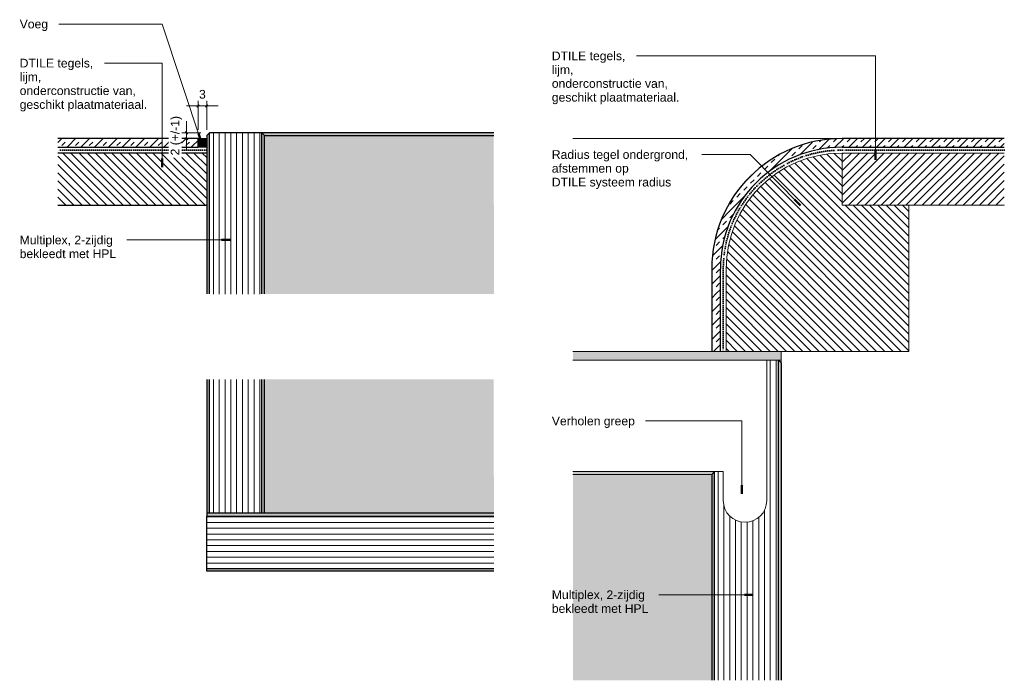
# Model space of a CAD drawing. Header units: millimetres. Extents: x -11715 to 35892, y -9103 to 19366.
# Tile 11 of 12: x 35552 to 35892, y 11438 to 11666. Entities that reach past the tile are written whole.
import ezdxf

# ---------------------------------------------------------------- set-up
doc = ezdxf.new("R2010")
doc.units = ezdxf.units.MM
doc.linetypes.add('Dot 0_6mm _space_', pattern=[0.6, 0, -0.6])
for name, color, linetype, lineweight in [('0-3', 170, 'Continuous', 5), ('A----M-', 8, 'Continuous', 5), ('A----M--2', 8, 'Continuous', 5), ('A09-NT--2', 7, 'Continuous', 13), ('A09-NT--3', 7, 'Continuous', 50), ('A09-NT--4', 170, 'Continuous', 13), ('A99-----10', 1, 'Dot 0_6mm _space_', 35), ('A99-----4', 1, 'Continuous', 13), ('A99-----7', 1, 'Continuous', 25), ('A99----T', 1, 'Continuous', 5), ('Detail Items-2', 9, 'Continuous', 5), ('Detail Items-3', 255, 'Continuous', 5), ('Detail Items-4', 10, 'Continuous', 5), ('Detail Items-5', 8, 'Continuous', 5), ('Food Service Equipment-1', 10, 'Continuous', 5), ('Food Service Equipment-2', 8, 'Continuous', 5), ('Food Service Equipment-3', 90, 'Continuous', 18)]:
    doc.layers.add(name, color=color, linetype=linetype, lineweight=lineweight)
doc.styles.add('Arial_4', font='arial.ttf', dxfattribs={"height": 3})
doc.dimstyles.new('TD_Diagonal_1_5_mm_1', dxfattribs={"dimscale": 304.8, "dimtxt": 3.060778, "dimasz": 0.002625, "dimexe": 0.009843, "dimexo": 0.009843, "dimgap": 0.005249, "dimtad": 1, "dimdec": 0, "dimzin": 0, "dimdsep": 46, "dimtxsty": 'Arial_4', "dimblk1": 'OBLIQUE', "dimblk2": 'OBLIQUE', "dimsah": 1, "dimcen": 0.09, "dimdle": 0.013123, "dimazin": 2, "dimtfac": 1, "dimtdec": 4, "dimtix": 1, "dimtmove": 0, "dimatfit": 3, "dimfxl": 1, "dimtvp": 1, "dimtfill": 1, "dimtolj": 1, "dimtzin": 0, "dimarcsym": 2})
pattern_1 = [(90, (31034.905, 10622.418), (-2, 1e-16), [])]

# ---------------------------------------------------------------- blocks, each defined once
blk = doc.blocks.new('712 Werkcafe Barista - 712 Werkcafe Barista-18415524-Werkcafe Handle Detail')
at = {"layer": 'Food Service Equipment-3'}
blk.add_line((-89382.87, 11625), (-89385.87, 11625), dxfattribs=at)
blk = doc.blocks.new('712 Werkcafe Barista - 712 Werkcafe Barista-12824122-Detail 67')
at = {"layer": 'Food Service Equipment-2'}
h = blk.add_hatch(color=256, dxfattribs=at)
h.paths.add_polyline_path([(34891.41, 11492.73), (34890.99, 11492.84), (34891.19, 11492.76)])
h.paths.add_polyline_path([(34894.86, 11492.73), (34895.08, 11492.76), (34895.28, 11492.84), (34894.97, 11492.76)])
h.paths.add_polyline_path([(34888.01, 11494.56), (34887.7, 11494.87), (34887.83, 11494.7)])
h.paths.add_polyline_path([(34898.27, 11494.56), (34898.44, 11494.7), (34898.57, 11494.87), (34898.4, 11494.7)])
h.paths.add_polyline_path([(34885.97, 11497.86), (34885.86, 11498.28), (34885.89, 11498.06)])
h.paths.add_polyline_path([(34900.3, 11497.86), (34900.38, 11498.06), (34900.38, 11498.17), (34900.35, 11498.06)])
at = {"layer": 'Food Service Equipment-1', "flags": 128}
blk.add_lwpolyline([(34926.64, 11625), (34926.42, 11625), (34925.77, 11625), (34924.69, 11625), (34923.19, 11625), (34921.27, 11625), (34918.94, 11625), (34916.21, 11625), (34913.1, 11625), (34909.62, 11625), (34905.78, 11625), (34901.6, 11625), (34897.11, 11625), (34892.31, 11625), (34887.24, 11625), (34881.91, 11625), (34876.36, 11625), (34870.6, 11625), (34864.66, 11625), (34858.58, 11625), (34852.37, 11625), (34846.06, 11625), (34839.69, 11625), (34833.74, 11625)], dxfattribs=at)
at = {"layer": 'Food Service Equipment-3'}
for p, q in [((34922.71, 11624.83), (34922.66, 11624.82)), ((34918.82, 11624.32), (34918.78, 11624.31)), ((34882.33, 11587.85), (34882.32, 11587.81)), ((34881.81, 11583.97), (34881.81, 11583.92))]:
    blk.add_line(p, q, dxfattribs=at)
blk = doc.blocks.new('HSR-D_SHL_ARCH_Vaste Inrichting_rvt-3-Detail 67')
at = {"layer": 'Food Service Equipment-1'}
blk.add_blockref('712 Werkcafe Barista - 712 Werkcafe Barista-12824122-Detail 67', (0, 0), dxfattribs=at)
blk = doc.blocks.new('712 Werkcafe Barista - 712 Werkcafe Barista-18415524-Detail 67')
at = {"layer": 'Food Service Equipment-1', "flags": 128}
blk.add_lwpolyline([(34926.64, 11625), (34926.56, 11625), (34926.33, 11625), (34925.95, 11625), (34925.42, 11625), (34924.74, 11625), (34923.91, 11625), (34922.94, 11625), (34921.81, 11625), (34920.55, 11625), (34919.14, 11625), (34917.59, 11625), (34915.9, 11625), (34914.08, 11625), (34912.12, 11625), (34910.04, 11625), (34907.83, 11625), (34905.5, 11625), (34903.06, 11625), (34900.49, 11625), (34897.82, 11625), (34895.04, 11625), (34892.16, 11625), (34889.19, 11625), (34886.12, 11625), (34882.96, 11625), (34879.73, 11625), (34876.41, 11625), (34873.03, 11625), (34869.57, 11625), (34866.06, 11625), (34862.49, 11625), (34858.87, 11625), (34855.21, 11625), (34851.51, 11625), (34847.78, 11625), (34844.03, 11625), (34840.25, 11625), (34836.46, 11625), (34833.74, 11625)], dxfattribs=at)
at = {"layer": 'Food Service Equipment-3'}
for p, q in [((34922.71, 11624.83), (34922.66, 11624.82)), ((34918.82, 11624.32), (34918.78, 11624.31)), ((34882.33, 11587.85), (34882.32, 11587.81)), ((34881.81, 11583.97), (34881.81, 11583.92))]:
    blk.add_line(p, q, dxfattribs=at)
blk = doc.blocks.new('DIMBLOCK33-Werkcafe Handle Detail')
at = {"layer": 'A----M--2'}
for p, q in [((35609.64, 11631), (35609.64, 11621)), ((35614.57, 11627), (35606.64, 11627)), ((35607.21, 11625), (35612.64, 11625)), ((35609.64, 11625), (35607.21, 11625)), ((35609.64, 11627), (35614.57, 11627))]:
    blk.add_line(p, q, dxfattribs=at)
at = {"layer": 'A----M--2', "lineweight": 35}
for p, q in [((35609.64, 11627), (35609.24, 11627.4)), ((35609.64, 11625), (35609.24, 11625.4)), ((35609.64, 11627), (35610.04, 11626.6)), ((35609.64, 11625), (35610.04, 11624.6))]:
    blk.add_line(p, q, dxfattribs=at)
at = {"layer": 'A----M--2', "color": 0, "insert": (35604.15, 11619.17), "char_height": 3, "width": 16.3869, "attachment_point": 1, "rotation": 90, "line_spacing_factor": 0.941778, "style": 'Arial_4', "bg_fill": 3, "box_fill_scale": 1.25, "bg_fill_color": 256, "bg_fill_true_color": 13158600, "bg_fill_transparency": 0}
blk.add_mtext('2 (+/-1)', dxfattribs=at)
blk = doc.blocks.new('_Oblique')
at = {"color": 0, "linetype": 'ByBlock', "lineweight": -2}
blk.add_line((-0.5, -0.5), (0.5, 0.5), dxfattribs=at)
blk = doc.blocks.new('DIMBLOCK34-Werkcafe Handle Detail')
at = {"layer": 'A----M--2'}
for p, q in [((35613.57, 11628), (35613.57, 11639.28)), ((35616.57, 11628), (35616.57, 11639.28)), ((35620.57, 11636.28), (35609.57, 11636.28)), ((35613.57, 11636.28), (35613.57, 11628)), ((35616.57, 11636.28), (35616.57, 11628))]:
    blk.add_line(p, q, dxfattribs=at)
at = {"layer": 'A----M--2', "lineweight": 35}
for p, q in [((35613.57, 11636.28), (35613.17, 11635.88)), ((35613.57, 11636.28), (35613.97, 11636.68)), ((35616.57, 11636.28), (35616.17, 11635.88)), ((35616.57, 11636.28), (35616.97, 11636.68))]:
    blk.add_line(p, q, dxfattribs=at)
at = {"layer": 'A----M--2', "color": 0, "insert": (35613.92, 11641.78), "char_height": 3, "width": 2.7688, "attachment_point": 1, "line_spacing_factor": 0.941778, "style": 'Arial_4', "bg_fill": 3, "box_fill_scale": 1.25, "bg_fill_color": 256, "bg_fill_true_color": 13158600, "bg_fill_transparency": 0}
blk.add_mtext('3', dxfattribs=at)

msp = doc.modelspace()

# ---------------------------------------------------------------- hatches: boundary and pattern name
at = {"layer": 'Detail Items-2'}
for points in [[(35617.57, 11571.31), (35617.57, 11627), (35616.57, 11626), (35616.57, 11571.31)], [(35636.57, 11571.31), (35636.57, 11626), (35635.57, 11627), (35635.57, 11571.31)], [(35814.85, 11437.92), (35814.85, 11547.5), (35813.85, 11548.5), (35813.85, 11437.92)], [(35617.57, 11495.58), (35617.57, 11541.83), (35616.57, 11541.83), (35616.57, 11495.58)], [(35635.57, 11495.58), (35636.57, 11495.58), (35636.57, 11541.83), (35635.57, 11541.83), (35635.57, 11497.53)], [(35791.85, 11437.92), (35791.85, 11510), (35790.85, 11509), (35790.85, 11437.92)], [(35715.67, 11494.58), (35715.66, 11495.58), (35616.57, 11495.58), (35616.57, 11494.58), (35715.67, 11494.58)], [(35616.57, 11475.58), (35715.67, 11475.58), (35715.66, 11476.58), (35616.57, 11476.58), (35616.57, 11475.58)]]:
    msp.add_hatch(color=256, dxfattribs=at).paths.add_polyline_path(points)
at = {"layer": 'Detail Items-3'}
for points in [[(35636.57, 11626), (35715.67, 11626), (35715.66, 11627), (35635.57, 11627)], [(35715.67, 11571.31), (35715.66, 11626), (35636.57, 11626), (35636.57, 11571.31), (35715.66, 11571.31)], [(35742.96, 11548.5), (35814.85, 11548.5), (35814.85, 11551.5), (35742.96, 11551.5), (35742.96, 11549)], [(35646.5, 11495.58), (35715.67, 11495.58), (35715.65, 11541.83), (35636.57, 11541.83), (35636.57, 11495.58)], [(35780.18, 11437.92), (35790.85, 11437.92), (35790.85, 11509), (35791.85, 11510), (35742.96, 11510), (35742.96, 11437.92)]]:
    msp.add_hatch(color=256, dxfattribs=at).paths.add_polyline_path(points)
at = {"layer": 'Detail Items-4'}
h = msp.add_hatch(dxfattribs=at)
h.set_pattern_fill('FP_16', color=256, style=0, pattern_type=2)
h.set_pattern_definition([(45, (31034.905, 10631.943), (-14.2878, 0), [6.735, -13.47]), (45, (31039.667, 10634.324), (-14.2878, 0), [1.684, -18.522]), (45, (31034.905, 10627.181), (-14.2878, 0), [13.47, -6.735]), (45, (31034.905, 10622.418), (-14.2878, 0), [20.206, 0, 0, 0]), (45, (31044.43, 10634.324), (-14.2878, 0), [1.684, -18.522]), (45, (31034.905, 10634.324), (-14.2878, 0), [1.684, -18.522]), (45, (31037.286, 10631.943), (-14.2878, 0), [1.684, -18.522]), (45, (31034.905, 10629.562), (-14.2878, 0), [1.684, -18.522]), (45, (31042.049, 10631.943), (-14.2878, 0), [1.684, -18.522]), (45, (31039.667, 10629.562), (-14.2878, 0), [1.684, -18.522]), (45, (31037.286, 10627.181), (-14.2878, 0), [1.684, -18.522]), (45, (31034.905, 10624.799), (-14.2878, 0), [1.684, -18.522]), (45, (31044.43, 10629.562), (-14.2878, 0), [1.684, -18.522]), (45, (31042.049, 10627.181), (-14.2878, 0), [1.684, -18.522]), (45, (31039.667, 10622.418), (-14.2878, 0), [13.47, -6.735]), (45, (31039.667, 10624.799), (-14.2878, 0), [1.684, -18.522]), (45, (31037.286, 10622.418), (-14.2878, 0), [1.684, -18.522]), (45, (31046.811, 10631.943), (-14.2878, 0), [1.684, -18.522]), (45, (31046.811, 10627.181), (-14.2878, 0), [1.684, -18.522]), (45, (31044.43, 10624.799), (-14.2878, 0), [1.684, -18.522]), (45, (31042.049, 10622.418), (-14.2878, 0), [1.684, -18.522]), (45, (31044.43, 10622.418), (-14.2878, 0), [6.735, -13.47]), (45, (31046.811, 10622.418), (-14.2878, 0), [1.684, -18.522])])
h.paths.add_polyline_path([(35613.57, 11622), (35613.57, 11625), (35565.21, 11625), (35565.22, 11622), (35602.53, 11622)])
msp.add_hatch(color=256, dxfattribs=at).paths.add_polyline_path([(35613.57, 11622), (35616.57, 11622), (35616.57, 11625), (35615.58, 11624.8), (35614.56, 11624.8), (35613.57, 11625), (35613.57, 11624.36)])
h = msp.add_hatch(dxfattribs=at)
h.set_pattern_fill('FP_14', color=256, style=0, pattern_type=2)
h.set_pattern_definition(pattern_1)
h.paths.add_polyline_path([(35635.57, 11571.31), (35635.57, 11627), (35617.57, 11627), (35617.57, 11571.31)])
h = msp.add_hatch(dxfattribs=at)
h.set_pattern_fill('FP_21', color=256, style=0, pattern_type=2)
h.set_pattern_definition([(45, (33511.071, 11609.525), (-14.2878, 0), [6.735, -13.47]), (45, (33515.834, 11611.906), (-14.2878, 0), [1.684, -18.522]), (45, (33511.071, 11604.762), (-14.2878, 0), [13.47, -6.735]), (45, (33511.071, 11600), (-14.2878, 0), [20.206, 0, 0, 0]), (45, (33520.596, 11611.906), (-14.2878, 0), [1.684, -18.522]), (45, (33511.071, 11611.906), (-14.2878, 0), [1.684, -18.522]), (45, (33513.452, 11609.525), (-14.2878, 0), [1.684, -18.522]), (45, (33511.071, 11607.144), (-14.2878, 0), [1.684, -18.522]), (45, (33518.215, 11609.525), (-14.2878, 0), [1.684, -18.522]), (45, (33515.834, 11607.144), (-14.2878, 0), [1.684, -18.522]), (45, (33513.452, 11604.762), (-14.2878, 0), [1.684, -18.522]), (45, (33511.071, 11602.381), (-14.2878, 0), [1.684, -18.522]), (45, (33520.596, 11607.144), (-14.2878, 0), [1.684, -18.522]), (45, (33518.215, 11604.762), (-14.2878, 0), [1.684, -18.522]), (45, (33515.834, 11600), (-14.2878, 0), [13.47, -6.735]), (45, (33515.834, 11602.381), (-14.2878, 0), [1.684, -18.522]), (45, (33513.452, 11600), (-14.2878, 0), [1.684, -18.522]), (45, (33522.977, 11609.525), (-14.2878, 0), [1.684, -18.522]), (45, (33522.977, 11604.762), (-14.2878, 0), [1.684, -18.522]), (45, (33520.596, 11602.381), (-14.2878, 0), [1.684, -18.522]), (45, (33518.215, 11600), (-14.2878, 0), [1.684, -18.522]), (45, (33520.596, 11600), (-14.2878, 0), [6.735, -13.47]), (45, (33522.977, 11600), (-14.2878, 0), [1.684, -18.522])])
h.paths.add_polyline_path([(35791.03, 11551.5), (35793.85, 11551.5), (35793.85, 11580), (35794.06, 11583.97), (35794.5, 11587.33), (35795.29, 11590.87), (35796.47, 11594.56), (35797.8, 11597.76), (35799.61, 11601.2), (35801.45, 11604.08), (35803.69, 11607), (35806.16, 11609.7), (35808.85, 11612.17), (35811.77, 11614.41), (35814.85, 11616.37), (35818.1, 11618.06), (35821.5, 11619.47), (35824.98, 11620.57), (35828.53, 11621.35), (35832.33, 11621.84), (35836.01, 11622), (35891.84, 11622), (35891.84, 11625), (35835.85, 11625), (35831.88, 11624.82), (35828, 11624.31), (35824.21, 11623.47), (35820.46, 11622.28), (35816.83, 11620.78), (35813.35, 11618.97), (35810.04, 11616.86), (35806.92, 11614.46), (35804.03, 11611.82), (35801.38, 11608.92), (35798.99, 11605.8), (35796.88, 11602.5), (35795.07, 11599.01), (35793.57, 11595.38), (35792.39, 11591.65), (35791.54, 11587.78), (35791.03, 11583.72), (35790.85, 11580), (35790.85, 11551.5)])
h = msp.add_hatch(dxfattribs=at)
h.set_pattern_fill('FP_20', color=256, style=0, pattern_type=2)
h.set_pattern_definition([(90, (33511.0712, 11600), (-2, 1e-16), [])])
h.paths.add_polyline_path([(35813.85, 11548.5), (35814.85, 11547.5), (35814.85, 11548.5), (35814.7, 11548.5)])
h.paths.add_polyline_path([(35791.85, 11437.92), (35813.85, 11437.92), (35813.85, 11548.5), (35809.85, 11548.5), (35809.85, 11500), (35809.6, 11498.06), (35808.85, 11496.25), (35807.66, 11494.7), (35806.1, 11493.5), (35804.3, 11492.76), (35802.35, 11492.5), (35800.41, 11492.76), (35798.6, 11493.5), (35797.05, 11494.7), (35795.86, 11496.25), (35795.11, 11498.06), (35794.85, 11500), (35794.85, 11510), (35791.85, 11510), (35791.85, 11465.69)])
h = msp.add_hatch(dxfattribs=at)
h.set_pattern_fill('FP_14', color=256, style=0, pattern_type=2)
h.set_pattern_definition(pattern_1)
h.paths.add_polyline_path([(35617.57, 11495.58), (35635.57, 11495.58), (35635.57, 11541.83), (35617.57, 11541.83), (35617.57, 11497.53)])
h = msp.add_hatch(dxfattribs=at)
h.set_pattern_fill('FP_17', color=256, style=0, pattern_type=2)
h.set_pattern_definition([(0, (31034.905, 10622.418), (0, 2), [])])
h.paths.add_polyline_path([(35617.57, 11476.58), (35715.67, 11476.58), (35715.66, 11494.58), (35616.57, 11494.58), (35616.57, 11476.58), (35617.15, 11476.58)])
at = {"layer": 'Detail Items-5'}
h = msp.add_hatch(dxfattribs=at)
h.set_pattern_fill('FP_15', color=256, style=0, pattern_type=2)
h.set_pattern_definition([(135, (31034.905, 10622.418), (-1.4142136, -1.4142136), [])])
h.paths.add_polyline_path([(35565.21, 11602), (35616.57, 11602), (35616.57, 11620), (35565.21, 11620), (35565.21, 11614.03)])
h = msp.add_hatch(dxfattribs=at)
h.set_pattern_fill('FP_19', color=256, style=0, pattern_type=2)
h.set_pattern_definition([(135, (33511.0712, 11600), (-1.4142136, -1.4142136), [])])
h.paths.add_polyline_path([(35795.85, 11551.5), (35858.85, 11551.5), (35858.85, 11602), (35835.85, 11602), (35835.85, 11620), (35832.33, 11619.84), (35828.87, 11619.38), (35825.5, 11618.64), (35822.18, 11617.59), (35818.94, 11616.25), (35815.85, 11614.64), (35812.75, 11612.64), (35810.14, 11610.63), (35807.57, 11608.28), (35805.13, 11605.59), (35803.09, 11602.93), (35801.21, 11600), (35799.61, 11596.91), (35798.27, 11593.67), (35797.22, 11590.35), (35796.47, 11586.98), (35796.02, 11583.53), (35795.85, 11580), (35795.85, 11573.75)])
h = msp.add_hatch(dxfattribs=at)
h.set_pattern_fill('FP_18', color=256, style=0, pattern_type=2)
h.set_pattern_definition([(45, (33511.0712, 11600), (-1.4142136, 1.4142136), [])])
h.paths.add_polyline_path([(35835.85, 11602), (35891.84, 11602), (35891.84, 11620), (35835.85, 11620), (35835.85, 11602.93)])

# ---------------------------------------------------------------- linework, layer by layer
at = {"layer": 'A09-NT--3'}
for p, q in [((35614.63, 11623.84), (35613.69, 11626.68)), ((35601.21, 11615.15), (35601.21, 11618.15)), ((35847.35, 11617.64), (35847.35, 11620.64)), ((35821.54, 11601.82), (35819.44, 11603.95)), ((35624.64, 11589.97), (35621.64, 11589.97)), ((35801.23, 11502.3), (35801.23, 11505.3)), ((35805.21, 11467.47), (35802.21, 11467.47))]:
    msp.add_line(p, q, dxfattribs=at)
at = {"layer": 'A09-NT--4'}
for p, q in [((35565.69, 11664.54), (35565.55, 11664.54)), ((35601.21, 11664.54), (35565.69, 11664.54)), ((35614.63, 11623.84), (35601.21, 11664.54)), ((35783.8, 11653.54), (35764.95, 11653.54)), ((35847.35, 11653.54), (35783.8, 11653.54)), ((35847.35, 11617.64), (35847.35, 11653.54)), ((35600.15, 11651.04), (35581.29, 11651.04)), ((35601.21, 11651.04), (35600.15, 11651.04)), ((35601.21, 11615.15), (35601.21, 11651.04)), ((35804.1, 11619.48), (35787.44, 11619.48)), ((35821.54, 11601.82), (35804.1, 11619.48)), ((35589.23, 11589.97), (35588.97, 11589.97)), ((35624.64, 11589.97), (35589.23, 11589.97)), ((35768.12, 11527.47), (35767.99, 11527.47)), ((35801.23, 11527.47), (35768.12, 11527.47)), ((35801.23, 11502.3), (35801.23, 11527.47)), ((35772.88, 11467.47), (35772.62, 11467.47)), ((35805.21, 11467.47), (35772.88, 11467.47))]:
    msp.add_line(p, q, dxfattribs=at)
at = {"layer": 'A99-----10'}
for p, q in [((35616.57, 11621), (35565.22, 11621)), ((35891.84, 11621), (35835.85, 11621)), ((35794.85, 11580), (35794.85, 11551.5))]:
    msp.add_line(p, q, dxfattribs=at)
msp.add_arc((35835.85, 11580), 41, 90, 180, dxfattribs=at)
at = {"layer": 'A99-----4'}
for p, q in [((35613.57, 11622), (35616.57, 11622)), ((35891.84, 11620), (35835.85, 11620)), ((35835.85, 11602), (35835.85, 11620)), ((35858.85, 11602), (35835.85, 11602)), ((35858.85, 11602), (35891.84, 11602)), ((35858.85, 11551.5), (35858.85, 11602)), ((35795.85, 11580), (35795.85, 11551.5)), ((35814.85, 11551.5), (35742.96, 11551.5)), ((35814.85, 11551.5), (35858.85, 11551.5)), ((35814.85, 11548.5), (35814.85, 11551.5)), ((35742.96, 11548.5), (35814.85, 11548.5)), ((35809.85, 11500), (35809.85, 11548.5)), ((35814.85, 11548.5), (35814.85, 11547.5)), ((35791.85, 11510), (35742.96, 11510)), ((35791.85, 11510), (35794.85, 11510)), ((35794.85, 11510), (35794.85, 11500))]:
    msp.add_line(p, q, dxfattribs=at)
for centre, radius, start, end in [((35615.07, 11629.77), 5, 252.5424, 287.4576), ((35835.85, 11580), 40, 90, 180), ((35802.35, 11500), 7.5, 180, 0)]:
    msp.add_arc(centre, radius, start, end, dxfattribs=at)
at = {"layer": 'A99-----7'}
for p, q in [((35613.57, 11625), (35565.22, 11625)), ((35613.57, 11622), (35613.57, 11625)), ((35617.57, 11627), (35616.57, 11626)), ((35616.57, 11626), (35616.57, 11571.32)), ((35635.57, 11627), (35617.57, 11627)), ((35617.57, 11571.32), (35617.57, 11627)), ((35715.66, 11627), (35635.57, 11627)), ((35635.57, 11571.32), (35635.57, 11627)), ((35635.57, 11627), (35636.57, 11626)), ((35636.57, 11571.32), (35636.57, 11626)), ((35636.57, 11626), (35715.66, 11626)), ((35891.84, 11625), (35835.85, 11625)), ((35565.22, 11622), (35613.57, 11622)), ((35835.85, 11622), (35891.84, 11622)), ((35616.57, 11620), (35565.22, 11620)), ((35565.22, 11602), (35616.57, 11602)), ((35790.85, 11580), (35790.85, 11551.5)), ((35793.85, 11551.5), (35793.85, 11580)), ((35813.85, 11437.92), (35813.85, 11548.5)), ((35813.85, 11548.5), (35814.85, 11547.5)), ((35814.85, 11547.5), (35814.85, 11437.92)), ((35616.57, 11541.79), (35616.57, 11495.58)), ((35617.57, 11495.58), (35617.57, 11541.79)), ((35635.57, 11495.58), (35635.57, 11541.79)), ((35636.57, 11495.58), (35636.57, 11541.79)), ((35791.85, 11510), (35790.85, 11509)), ((35791.85, 11437.92), (35791.85, 11510)), ((35790.85, 11509), (35790.85, 11437.92)), ((35616.57, 11495.58), (35616.57, 11494.58)), ((35715.66, 11495.58), (35616.57, 11495.58)), ((35616.57, 11476.58), (35616.57, 11494.58)), ((35616.57, 11494.58), (35715.66, 11494.58)), ((35616.57, 11475.58), (35616.57, 11476.58)), ((35616.57, 11476.58), (35715.66, 11476.58)), ((35715.66, 11475.58), (35616.57, 11475.58))]:
    msp.add_line(p, q, dxfattribs=at)
for radius in [45, 42]:
    msp.add_arc((35835.85, 11580), radius, 90, 180, dxfattribs=at)
at = {"layer": 'A99----T'}
msp.add_line((35790.85, 11509), (35742.96, 11509), dxfattribs=at)

# ---------------------------------------------------------------- block references
at = {"layer": '0-3'}
msp.add_blockref('HSR-D_SHL_ARCH_Vaste Inrichting_rvt-3-Detail 67', (909.22, 0), dxfattribs=at)
at = {"layer": 'Food Service Equipment-1'}
for name, p in [('712 Werkcafe Barista - 712 Werkcafe Barista-18415524-Werkcafe Handle Detail', (124999.44, 0)), ('712 Werkcafe Barista - 712 Werkcafe Barista-18415524-Detail 67', (909.22, 0))]:
    msp.add_blockref(name, p, dxfattribs=at)

# ---------------------------------------------------------------- texts
at = {"layer": 'A09-NT--2', "char_height": 3, "attachment_point": 1, "style": 'Arial_4'}
for s, insert, width in [('Voeg', (35552.03, 11666.04), 11.5443), ('DTILE tegels,', (35552.03, 11652.54), 30.6245), ('DTILE tegels,', (35735.68, 11655.04), 30.6245), ('lijm,', (35735.68, 11650.28), 9.1392), ('lijm,', (35552.03, 11647.78), 9.1392), ('onderconstructie van,', (35735.68, 11645.51), 48.4219), ('onderconstructie van,', (35552.03, 11643.02), 48.4219), ('geschikt plaatmateriaal.', (35552.03, 11638.25), 52.9114), ('geschikt plaatmateriaal.', (35735.68, 11640.75), 52.9114), ('Radius tegel ondergrond, ', (35735.68, 11620.98), 57.8818), ('afstemmen op ', (35735.68, 11616.22), 33.6709), ('DTILE systeem radius', (35735.68, 11611.45), 49.865), ('Multiplex, 2-zijdig ', (35552.03, 11591.47), 39.924), ('bekleedt met HPL', (35552.03, 11586.71), 40.0844), ('Verholen greep', (35735.68, 11528.97), 34.3122), ('Multiplex, 2-zijdig ', (35735.68, 11468.97), 39.924), ('bekleedt met HPL', (35735.68, 11464.2), 40.0844)]:
    msp.add_mtext(s, dxfattribs=dict(at, insert=insert, width=width))

# ---------------------------------------------------------------- next in the draw order: dimensions: what is measured, and where the dimension line sits
at = {"layer": 'A----M-'}
dim = msp.add_linear_dim(base=(35609.64, 11625), p1=(35617.57, 11627), p2=(35610.21, 11625), angle=90, dimstyle='TD_Diagonal_1_5_mm_1', override={"dimpost": '<>(+/-1)', "dimfxl": 7.627747}, dxfattribs=at)
dim.commit()
dim.dimension.update_dxf_attribs({"geometry": 'DIMBLOCK33-Werkcafe Handle Detail', "text_midpoint": (35606.08, 11626)})

# ---------------------------------------------------------------- next in the draw order: dimensions: what is measured, and where the dimension line sits
dim = msp.add_linear_dim(base=(35613.57, 11636.28), p1=(35616.57, 11625), p2=(35613.57, 11625), dimstyle='TD_Diagonal_1_5_mm_1', override={"dimpost": '<>', "dimfxl": 3}, dxfattribs=at)
dim.commit()
dim.dimension.update_dxf_attribs({"geometry": 'DIMBLOCK34-Werkcafe Handle Detail', "text_midpoint": (35615.07, 11639.42)})

doc.saveas('drawing.dxf')
